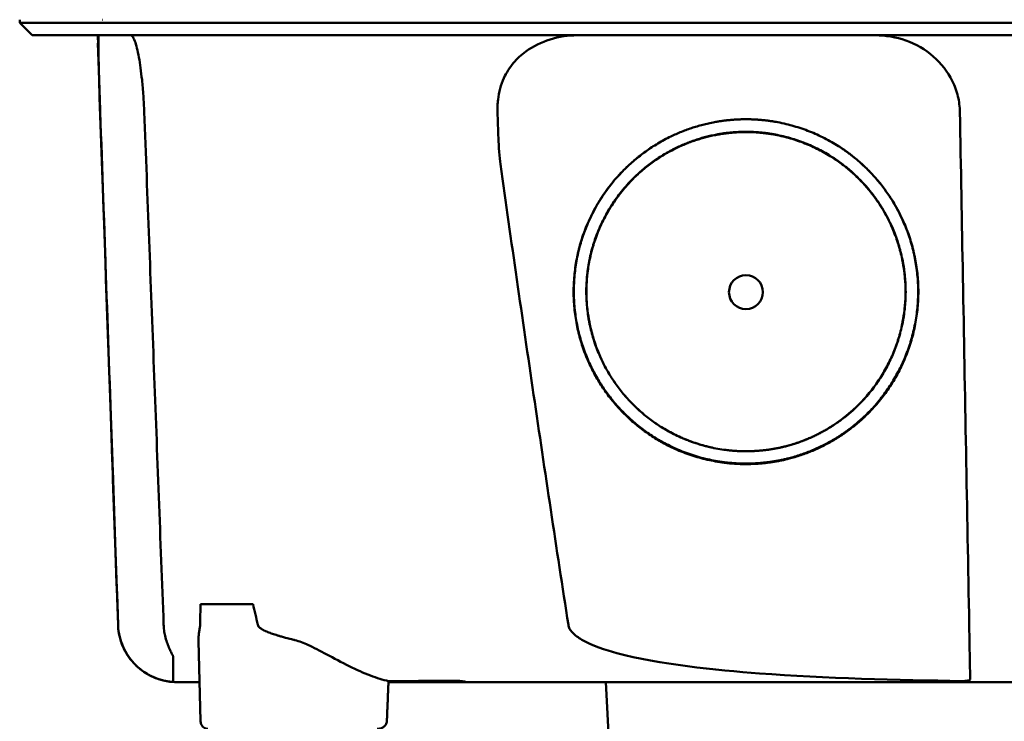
# Model space of a CAD drawing. Header units: millimetres. Extents: x 97 to 347, y 34 to 396.
# Tile 3 of 10: x 144 to 207, y 309 to 354. Entities that reach past the tile are written whole.
import ezdxf

# ---------------------------------------------------------------- set-up
doc = ezdxf.new("R2010")
doc.units = ezdxf.units.MM
doc.layers.add('Visible (ISO)', color=7, linetype='Continuous', lineweight=50)

msp = doc.modelspace()

# ---------------------------------------------------------------- linework, layer by layer
at = {"layer": 'Visible (ISO)'}
for p, q in [((143.774, 353.751), (143.774, 353.952)), ((144.579, 352.946), (143.774, 353.751)), ((149.148, 353.952), (149.124, 353.952)), ((148.813, 352.443), (148.837, 352.443)), ((155.452, 316.227), (158.84, 316.227)), ((159.801, 314.426), (159.801, 314.428)), ((159.816, 314.422), (159.816, 314.421)), ((155.451, 308.668), (155.322, 313.857)), ((172.118, 311.197), (167.58, 311.197)), ((172.118, 311.197), (172.118, 311.274)), ((182.239, 299.12), (181.606, 311.197))]:
    msp.add_line(p, q, dxfattribs=at)
for centre, major_axis, ratio, start_param, end_param in [((91.979, 353.197), (-100.955, 2891.748), 0.019629, 4.711443, 4.711617), ((172.218, 311.197), (0.392, 0), 0.000189, 0.428233, 0.567381)]:
    msp.add_ellipse(centre, major_axis=major_axis, ratio=ratio, start_param=start_param, end_param=end_param, dxfattribs=at)
msp.add_ellipse((190.661, 336.37), major_axis=(0, 1.097), ratio=0.999962, dxfattribs=at)
for points, degree, knots in [([(160.203, 353.751), (159.918, 353.751), (159.635, 353.751), (158.837, 353.751), (158.502, 353.751), (157.955, 353.751), (157.741, 353.751), (157.269, 353.751), (157.012, 353.751), (156.416, 353.751), (156.08, 353.751), (155.619, 353.751), (155.487, 353.751), (154.868, 353.751), (154.4, 353.751), (153.804, 353.751), (153.655, 353.751), (153.277, 353.751), (153.052, 353.751), (152.669, 353.751), (152.508, 353.751), (151.889, 353.751), (151.467, 353.751), (150.986, 353.751), (150.887, 353.751), (150.661, 353.751), (150.537, 353.751), (150.242, 353.751), (150.079, 353.751), (149.805, 353.751), (149.689, 353.751), (149.516, 353.751), (149.453, 353.751), (149.106, 353.751), (148.772, 353.751), (148.172, 353.751), (147.8, 353.751), (146.988, 353.751), (146.567, 353.751), (145.975, 353.751), (145.774, 353.751), (145.374, 353.751), (145.18, 353.751), (144.803, 353.751), (144.627, 353.751), (144.303, 353.751), (144.162, 353.751), (143.928, 353.751), (143.845, 353.751), (143.784, 353.751), (143.774, 353.751), (143.774, 353.751)], 3, [0.000001, 0.000001, 0.000001, 0.000001, 0.08808, 0.08808, 0.153158, 0.153158, 0.19567, 0.19567, 0.24803, 0.24803, 0.3189, 0.3189, 0.34781, 0.34781, 0.455565, 0.455565, 0.492277, 0.492277, 0.550462, 0.550462, 0.594927, 0.594927, 0.725708, 0.725708, 0.761138, 0.761138, 0.809194, 0.809194, 0.881386, 0.881386, 0.94288, 0.94288, 0.982933, 0.982933, 1.178377, 1.178377, 1.561095, 1.561095, 2.071598, 2.071598, 2.3634, 2.3634, 2.696721, 2.696721, 3.077716, 3.077716, 3.511094, 3.511094, 4.007579, 4.007579, 4.251218, 4.251218, 4.251218, 4.251218]), ([(299.918, 353.751), (299.918, 353.751), (299.889, 353.751), (299.74, 353.751), (299.574, 353.751), (299.06, 353.751), (298.69, 353.751), (297.978, 353.751), (297.706, 353.751), (297.083, 353.751), (296.729, 353.751), (295.933, 353.751), (295.488, 353.751), (294.868, 353.751), (294.606, 353.751), (294.4, 353.751), (294.327, 353.751), (294.119, 353.751), (293.974, 353.751), (293.725, 353.751), (293.635, 353.751), (293.391, 353.751), (293.228, 353.751), (292.87, 353.751), (292.674, 353.751), (292.293, 353.751), (292.113, 353.751), (291.653, 353.751), (291.364, 353.751), (290.843, 353.751), (290.619, 353.751), (290.159, 353.751), (289.924, 353.751), (289.533, 353.751), (289.381, 353.751), (289.036, 353.751), (288.841, 353.751), (288.383, 353.751), (288.119, 353.751), (287.677, 353.751), (287.504, 353.751), (286.935, 353.751), (286.532, 353.751), (284.79, 353.75), (284.063, 353.751), (279.701, 353.751), (277.199, 353.751), (272.334, 353.751), (269.973, 353.751), (263.173, 353.751), (258.72, 353.751), (252.294, 353.751), (250.334, 353.751), (246.535, 353.751), (244.698, 353.751), (241.131, 353.751), (239.403, 353.751), (231.191, 353.751), (224.695, 353.751), (215.76, 353.751), (213.32, 353.751), (206.612, 353.751), (202.347, 353.751), (196.497, 353.751), (194.903, 353.751), (190.526, 353.751), (187.746, 353.751), (180.81, 353.751), (176.663, 353.751), (168.402, 353.751), (164.29, 353.751), (160.203, 353.751)], 3, [4.259276, 4.259276, 4.259276, 4.259276, 4.670353, 4.670353, 5.333093, 5.333093, 6.087544, 6.087544, 6.48643, 6.48643, 6.916955, 6.916955, 7.375465, 7.375465, 7.508459, 7.508459, 7.569769, 7.569769, 7.664913, 7.664913, 7.713725, 7.713725, 7.791614, 7.791614, 7.873119, 7.873119, 7.940289, 7.940289, 8.037054, 8.037054, 8.105988, 8.105988, 8.173685, 8.173685, 8.21539, 8.21539, 8.267249, 8.267249, 8.334795, 8.334795, 8.377608, 8.377608, 8.47358, 8.47358, 8.783476, 8.783476, 9.196774, 9.196774, 9.584439, 9.584439, 10.310287, 10.310287, 10.628298, 10.628298, 10.925673, 10.925673, 11.204895, 11.204895, 12.251527, 12.251527, 12.644845, 12.644845, 13.333545, 13.333545, 13.591652, 13.591652, 14.043256, 14.043256, 14.721038, 14.721038, 15.399535, 15.399535, 15.399535, 15.399535]), ([(160.396, 352.946), (160.378, 352.946), (160.36, 352.946), (160.343, 352.946), (160.331, 352.946), (160.319, 352.946), (160.307, 352.946), (160.273, 352.946), (160.24, 352.946), (160.206, 352.946), (160.173, 352.946), (160.14, 352.946), (160.106, 352.946), (160.038, 352.946), (159.969, 352.946), (159.901, 352.946), (159.833, 352.946), (159.765, 352.946), (159.697, 352.946), (159.525, 352.946), (159.352, 352.946), (159.182, 352.946), (159.012, 352.946), (158.841, 352.946), (158.674, 352.946), (158.339, 352.946), (158.005, 352.946), (157.68, 352.946), (157.032, 352.946), (156.4, 352.946), (155.806, 352.946), (155.212, 352.946), (154.643, 352.946), (154.118, 352.946), (153.593, 352.946), (153.1, 352.946), (152.656, 352.946), (152.212, 352.946), (151.807, 352.946), (151.455, 352.946), (151.103, 352.946), (150.796, 352.946), (150.544, 352.946), (150.418, 352.946), (150.304, 352.946), (150.204, 352.946), (150.154, 352.946), (150.107, 352.946), (150.064, 352.946), (150.042, 352.946), (150.021, 352.946), (150.001, 352.946), (149.992, 352.946), (149.982, 352.946), (149.972, 352.946), (149.967, 352.946), (149.963, 352.946), (149.958, 352.946), (149.953, 352.946), (149.949, 352.946), (149.944, 352.946), (149.942, 352.946), (149.939, 352.946), (149.937, 352.946), (149.932, 352.946), (149.928, 352.946), (149.924, 352.946), (149.919, 352.946), (149.915, 352.946), (149.911, 352.946), (149.902, 352.946), (149.893, 352.946), (149.885, 352.946), (149.867, 352.946), (149.85, 352.946), (149.833, 352.946), (149.799, 352.946), (149.765, 352.946), (149.731, 352.946), (149.663, 352.946), (149.596, 352.946), (149.529, 352.946), (149.396, 352.946), (149.265, 352.946), (149.138, 352.946), (148.882, 352.946), (148.637, 352.946), (148.403, 352.946), (147.94, 352.946), (147.519, 352.946), (147.14, 352.946), (146.761, 352.946), (146.423, 352.946), (146.128, 352.946), (145.538, 352.946), (145.116, 352.946), (144.863, 352.946), (144.674, 352.946), (144.579, 352.946), (144.579, 352.946)], 3, [0, 0, 0, 0, 0.00005479, 0.00005479, 0.00005479, 0.00009238, 0.00009238, 0.00009238, 0.0001964, 0.0001964, 0.0001964, 0.00030042, 0.00030042, 0.00030042, 0.00051448, 0.00051448, 0.00051448, 0.00072853, 0.00072853, 0.00072853, 0.00127035, 0.00127035, 0.00127035, 0.00181217, 0.00181217, 0.00181217, 0.00289581, 0.00289581, 0.00289581, 0.00506308, 0.00506308, 0.00506308, 0.00723036, 0.00723036, 0.00723036, 0.00939764, 0.00939764, 0.00939764, 0.01156492, 0.01156492, 0.01156492, 0.0137322, 0.0137322, 0.0137322, 0.01481584, 0.01481584, 0.01481584, 0.01535766, 0.01535766, 0.01535766, 0.01562857, 0.01562857, 0.01562857, 0.01576402, 0.01576402, 0.01576402, 0.01583175, 0.01583175, 0.01583175, 0.01589948, 0.01589948, 0.01589948, 0.01593706, 0.01593706, 0.01593706, 0.0160022, 0.0160022, 0.0160022, 0.01606733, 0.01606733, 0.01606733, 0.0161976, 0.0161976, 0.0161976, 0.01645814, 0.01645814, 0.01645814, 0.01697921, 0.01697921, 0.01697921, 0.01802136, 0.01802136, 0.01802136, 0.02010566, 0.02010566, 0.02010566, 0.02427426, 0.02427426, 0.02427426, 0.03250315, 0.03250315, 0.03250315, 0.04073203, 0.04073203, 0.04073203, 0.0571898, 0.0571898, 0.0571898, 0.06950332, 0.06950332, 0.06950332, 0.06950332]), ([(148.973, 348), (148.961, 348.35), (148.949, 348.699), (148.926, 349.396), (148.915, 349.741), (148.888, 350.603), (148.874, 351.087), (148.855, 351.955), (148.85, 352.316), (148.854, 352.705), (148.858, 352.809), (148.866, 352.897), (148.869, 352.916), (148.875, 352.94), (148.878, 352.946), (148.882, 352.946)], 3, [-0.7832646, -0.7832646, -0.7832646, -0.7832646, -0.67808, -0.67808, -0.5686815, -0.5686815, -0.3918502, -0.3918502, -0.1975597, -0.1975597, -0.0863588, -0.0863588, -0.041796, -0.041796, -0.000001, -0.000001, -0.000001, -0.000001]), ([(150.939, 352.946), (150.977, 352.946), (151.015, 352.921), (151.105, 352.81), (151.156, 352.707), (151.298, 352.322), (151.388, 351.963), (151.545, 351.096), (151.613, 350.609), (151.705, 349.742), (151.735, 349.397), (151.783, 348.7), (151.802, 348.351), (151.815, 348)], 3, [-0.7882083, -0.7882083, -0.7882083, -0.7882083, -0.7012895, -0.7012895, -0.5899546, -0.5899546, -0.394282, -0.394282, -0.2150839, -0.2150839, -0.105375, -0.105375, -0.000001, -0.000001, -0.000001, -0.000001]), ([(299.113, 352.946), (299.113, 352.946), (299.102, 352.946), (299.081, 352.946), (298.996, 352.946), (298.741, 352.946), (298.318, 352.946), (297.895, 352.946), (297.302, 352.946), (296.543, 352.946), (296.163, 352.946), (295.741, 352.946), (295.278, 352.946), (295.047, 352.946), (294.804, 352.946), (294.552, 352.946), (294.426, 352.946), (294.297, 352.946), (294.165, 352.946), (294.1, 352.946), (294.033, 352.946), (293.966, 352.946), (293.933, 352.946), (293.899, 352.946), (293.865, 352.946), (293.848, 352.946), (293.831, 352.946), (293.814, 352.946), (293.806, 352.946), (293.797, 352.946), (293.789, 352.946), (293.784, 352.946), (293.78, 352.946), (293.776, 352.946), (293.772, 352.946), (293.767, 352.946), (293.763, 352.946), (293.761, 352.946), (293.758, 352.946), (293.756, 352.946), (293.75, 352.946), (293.744, 352.946), (293.739, 352.946), (293.733, 352.946), (293.727, 352.946), (293.721, 352.946), (293.709, 352.946), (293.697, 352.946), (293.685, 352.946), (293.66, 352.946), (293.633, 352.946), (293.606, 352.946), (293.561, 352.946), (293.513, 352.946), (293.462, 352.946), (293.411, 352.946), (293.356, 352.946), (293.299, 352.946), (293.184, 352.946), (293.054, 352.946), (292.913, 352.946), (292.631, 352.946), (292.294, 352.946), (291.915, 352.946), (291.535, 352.946), (291.103, 352.946), (290.634, 352.946), (290.166, 352.946), (289.649, 352.946), (289.103, 352.946), (288.556, 352.946), (287.967, 352.946), (287.356, 352.946), (286.744, 352.946), (286.096, 352.946), (285.435, 352.946), (285.104, 352.946), (284.764, 352.946), (284.423, 352.946), (284.253, 352.946), (284.08, 352.946), (283.907, 352.946), (283.735, 352.946), (283.56, 352.946), (283.386, 352.946), (283.291, 352.946), (283.196, 352.946), (283.101, 352.946), (282.895, 352.946), (282.689, 352.946), (282.482, 352.946), (282.134, 352.946), (281.785, 352.946), (281.436, 352.946), (281.087, 352.946), (280.738, 352.946), (280.389, 352.946), (279.8, 352.946), (279.21, 352.946), (278.62, 352.946), (278.029, 352.946), (277.438, 352.946), (276.847, 352.946), (275.665, 352.946), (274.48, 352.946), (273.295, 352.946), (270.626, 352.946), (267.944, 352.946), (265.26, 352.946), (262.576, 352.946), (259.879, 352.946), (257.181, 352.946), (251.786, 352.946), (246.356, 352.946), (240.924, 352.946), (238.208, 352.946), (235.483, 352.946), (232.762, 352.946), (230.041, 352.946), (227.312, 352.946), (224.589, 352.946), (222.975, 352.946), (221.36, 352.946), (219.747, 352.946), (216.115, 352.946), (212.481, 352.946), (208.854, 352.946), (203.414, 352.946), (197.972, 352.946), (192.56, 352.946), (187.149, 352.946), (181.746, 352.946), (176.386, 352.946), (171.025, 352.946), (165.684, 352.946), (160.396, 352.946)], 3, [0.3330934, 0.3330934, 0.3330934, 0.3330934, 0.3372182, 0.3372182, 0.3372182, 0.3535986, 0.3535986, 0.3535986, 0.369979, 0.369979, 0.369979, 0.3781692, 0.3781692, 0.3781692, 0.3822643, 0.3822643, 0.3822643, 0.3843118, 0.3843118, 0.3843118, 0.3853356, 0.3853356, 0.3853356, 0.3858475, 0.3858475, 0.3858475, 0.3861034, 0.3861034, 0.3861034, 0.3862314, 0.3862314, 0.3862314, 0.3862954, 0.3862954, 0.3862954, 0.3863594, 0.3863594, 0.3863594, 0.3863968, 0.3863968, 0.3863968, 0.3864806, 0.3864806, 0.3864806, 0.3865644, 0.3865644, 0.3865644, 0.386732, 0.386732, 0.386732, 0.3870672, 0.3870672, 0.3870672, 0.3876065, 0.3876065, 0.3876065, 0.3881457, 0.3881457, 0.3881457, 0.3892243, 0.3892243, 0.3892243, 0.3913814, 0.3913814, 0.3913814, 0.3935385, 0.3935385, 0.3935385, 0.3956955, 0.3956955, 0.3956955, 0.3978526, 0.3978526, 0.3978526, 0.4000097, 0.4000097, 0.4000097, 0.4010883, 0.4010883, 0.4010883, 0.4016275, 0.4016275, 0.4016275, 0.4021668, 0.4021668, 0.4021668, 0.4024603, 0.4024603, 0.4024603, 0.4030994, 0.4030994, 0.4030994, 0.404178, 0.404178, 0.404178, 0.4052565, 0.4052565, 0.4052565, 0.4070765, 0.4070765, 0.4070765, 0.4088966, 0.4088966, 0.4088966, 0.4125367, 0.4125367, 0.4125367, 0.4207269, 0.4207269, 0.4207269, 0.4289171, 0.4289171, 0.4289171, 0.4452975, 0.4452975, 0.4452975, 0.4534877, 0.4534877, 0.4534877, 0.4616779, 0.4616779, 0.4616779, 0.4665313, 0.4665313, 0.4665313, 0.4774516, 0.4774516, 0.4774516, 0.493832, 0.493832, 0.493832, 0.5102124, 0.5102124, 0.5102124, 0.5265928, 0.5265928, 0.5265928, 0.5265928]), ([(176.439, 351.893), (176.922, 352.238), (177.458, 352.501), (178.592, 352.856), (179.185, 352.946), (179.781, 352.946)], 3, [0.0000072, 0.0000072, 0.0000072, 0.0000072, 0.18051, 0.18051, 0.3616085, 0.3616085, 0.3616085, 0.3616085]), ([(199.011, 352.946), (199.683, 352.946), (200.352, 352.832), (201.633, 352.374), (202.235, 352.028), (203.262, 351.137), (203.68, 350.604), (204.137, 349.681), (204.26, 349.343), (204.421, 348.668), (204.463, 348.335), (204.469, 348)], 3, [0, 0, 0, 0, 0.2022526, 0.2022526, 0.4090444, 0.4090444, 0.6109213, 0.6109213, 0.7189205, 0.7189205, 0.8198074, 0.8198074, 0.8198074, 0.8198074]), ([(174.62, 347.999), (174.617, 348.116), (174.615, 348.218), (174.629, 348.54), (174.639, 348.666), (174.711, 349.276), (174.837, 349.745), (175.199, 350.539), (175.405, 350.867), (175.882, 351.439), (176.147, 351.685), (176.439, 351.893)], 3, [-0.4690854, -0.4690854, -0.4690854, -0.4690854, -0.4101704, -0.4101704, -0.3722842, -0.3722842, -0.2256902, -0.2256902, -0.1092636, -0.1092636, 0, 0, 0, 0]), ([(150.126, 314.886), (150.002, 318.449), (149.878, 322.012), (149.754, 325.575), (149.624, 329.313), (149.494, 333.05), (149.363, 336.788), (149.233, 340.525), (149.103, 344.263), (148.973, 348)], 3, [0, 0, 0, 0, 0.01069684, 0.01069684, 0.01069684, 0.02191762, 0.02191762, 0.02191762, 0.0331384, 0.0331384, 0.0331384, 0.0331384]), ([(151.815, 348), (152.024, 342.481), (152.232, 336.962), (152.65, 325.924), (152.859, 320.406), (153.068, 314.886)], 3, [0.000001, 0.000001, 0.000001, 0.000001, 1.65717, 1.65717, 3.314339, 3.314339, 3.314339, 3.314339]), ([(174.807, 344.621), (174.746, 345.051), (174.705, 345.786), (174.655, 346.858), (174.635, 347.449), (174.62, 347.999)], 3, [-0.3221562, -0.3221562, -0.3221562, -0.3221562, -0.1651172, -0.1651172, 0, 0, 0, 0]), ([(204.469, 348), (204.534, 344.437), (204.599, 340.874), (204.664, 337.311), (204.731, 333.573), (204.799, 329.836), (204.867, 326.099), (204.935, 322.361), (205.003, 318.624), (205.071, 314.886)], 3, [0, 0, 0, 0, 0.01069712, 0.01069712, 0.01069712, 0.02191761, 0.02191761, 0.02191761, 0.03313809, 0.03313809, 0.03313809, 0.03313809]), ([(191.418, 325.296), (189.335, 325.154), (185.165, 326.455), (182.328, 328.879), (180.236, 331.908), (179.347, 336.123), (180.025, 340.353), (182.571, 344.472), (185.765, 346.455), (188.677, 347.523), (190.661, 347.527)], 2, [0.03406172, 0.03406172, 0.03406172, 0.03816011, 0.04263645, 0.04549412, 0.04989658, 0.05394918, 0.05830737, 0.06343865, 0.06566476, 0.06956197, 0.06956197, 0.06956197]), ([(190.661, 347.527), (192.637, 347.524), (196.651, 346.051), (199.16, 343.674), (201.085, 340.886), (201.974, 336.671), (201.297, 332.442), (199.063, 328.824), (196.549, 326.883), (193.581, 325.444), (191.418, 325.296)], 2, [0, 0, 0, 0.00390298, 0.00841504, 0.01070379, 0.01511276, 0.01917136, 0.02353598, 0.02753731, 0.02979897, 0.03406172, 0.03406172, 0.03406172]), ([(188.506, 326.325), (188.044, 326.424), (185.57, 327.196), (182.941, 329.441), (181.003, 332.247), (180.18, 336.152), (180.808, 340.07), (183.166, 343.886), (186.125, 345.723), (188.823, 346.713), (190.661, 346.716)], 2, [0.5336456, 0.5336456, 0.5336456, 0.5482507, 0.6126476, 0.6537582, 0.7170923, 0.7753934, 0.8380905, 0.9119095, 0.9439344, 1, 1, 1]), ([(191.361, 326.122), (189.434, 325.991), (185.574, 327.195), (182.948, 329.438), (181.011, 332.241), (180.189, 336.143), (180.816, 340.058), (183.173, 343.871), (186.129, 345.707), (188.824, 346.696), (190.661, 346.699)], 2, [0.03157763, 0.03157763, 0.03157763, 0.0353791, 0.03953115, 0.04218178, 0.0462653, 0.05002431, 0.05406676, 0.0588263, 0.06089113, 0.06450601, 0.06450601, 0.06450601]), ([(190.661, 346.716), (192.492, 346.714), (196.21, 345.349), (198.534, 343.147), (200.318, 340.564), (201.141, 336.659), (200.514, 332.742), (198.444, 329.39), (196.115, 327.593), (194.04, 326.586), (192.837, 326.328)], 2, [0, 0, 0, 0.0560656, 0.1208807, 0.1537582, 0.2170923, 0.2753934, 0.3380905, 0.395569, 0.4280573, 0.4663114, 0.4663114, 0.4663114]), ([(190.661, 346.699), (192.49, 346.697), (196.205, 345.333), (198.528, 343.133), (200.31, 340.552), (201.132, 336.65), (200.506, 332.736), (198.438, 329.387), (196.111, 327.591), (193.363, 326.259), (191.361, 326.122)], 2, [0, 0, 0, 0.00361833, 0.00780134, 0.00992317, 0.0140106, 0.0177732, 0.02181952, 0.02552904, 0.02762575, 0.03157763, 0.03157763, 0.03157763]), ([(191.417, 325.328), (189.337, 325.187), (185.172, 326.486), (182.339, 328.906), (180.249, 331.931), (179.362, 336.141), (180.039, 340.365), (182.498, 344.344), (184.539, 345.689)], 2, [0.489291, 0.489291, 0.489291, 0.5482507, 0.6126476, 0.6537582, 0.7170923, 0.7753934, 0.8380905, 0.907437, 0.907437, 0.907437]), ([(196.772, 345.699), (197.585, 345.164), (199.149, 343.682), (201.071, 340.898), (201.959, 336.688), (201.283, 332.465), (199.052, 328.851), (196.541, 326.913), (193.577, 325.476), (191.417, 325.328)], 2, [0.0927794, 0.0927794, 0.0927794, 0.1208807, 0.1537582, 0.2170923, 0.2753934, 0.3380905, 0.395569, 0.4280573, 0.489291, 0.489291, 0.489291]), ([(179.195, 314.886), (178.429, 319.833), (177.681, 324.794), (176.222, 334.699), (175.507, 339.664), (174.807, 344.621)], 3, [0.000001, 0.000001, 0.000001, 0.000001, 1.501723, 1.501723, 3.003666, 3.003666, 3.003666, 3.003666]), ([(153.944, 311.197), (153.943, 311.197), (153.943, 311.197), (153.939, 311.197), (153.936, 311.197), (153.724, 311.198), (153.514, 311.216), (153.102, 311.285), (152.898, 311.337), (152.301, 311.542), (151.92, 311.75), (151.255, 312.27), (150.962, 312.591), (150.504, 313.3), (150.332, 313.698), (150.169, 314.363), (150.133, 314.625), (150.124, 314.886)], 3, [0, 0, 0, 0, 0.0001067, 0.0001067, 0.0010833, 0.0010833, 0.0637852, 0.0637852, 0.1264875, 0.1264875, 0.2531604, 0.2531604, 0.3798375, 0.3798375, 0.5065247, 0.5065247, 0.5850504, 0.5850504, 0.5850504, 0.5850504]), ([(153.187, 311.273), (152.769, 311.358), (152.369, 311.511), (151.721, 311.895), (151.366, 312.151), (150.801, 312.819), (150.559, 313.181), (150.163, 314.206), (150.138, 314.53), (150.126, 314.886)], 3, [0.0000012, 0.0000012, 0.0000012, 0.0000012, 0.1279365, 0.1279365, 0.2253357, 0.2253357, 0.2918354, 0.2918354, 0.3734516, 0.3734516, 0.3734516, 0.3734516]), ([(153.161, 314.181), (153.135, 314.297), (153.113, 314.414), (153.074, 314.709), (153.069, 314.841), (153.068, 314.886)], 3, [-0.02266085, -0.02266085, -0.02266085, -0.02266085, -0.013594, -0.013594, -0.00000919, -0.00000919, -0.00000919, -0.00000919]), ([(155.406, 314.755), (155.394, 314.68), (155.376, 314.584), (155.355, 314.441), (155.35, 314.398), (155.34, 314.313), (155.336, 314.271), (155.332, 314.23)], 3, [0, 0, 0, 0, 0.03346541, 0.03346541, 0.04779593, 0.04779593, 0.06220327, 0.06220327, 0.06220327, 0.06220327]), ([(161.53, 313.91), (161.51, 313.915), (161.49, 313.92), (161.47, 313.925), (161.419, 313.937), (161.369, 313.95), (161.32, 313.962), (161.188, 313.996), (161.062, 314.029), (160.943, 314.062), (160.894, 314.075), (160.845, 314.088), (160.798, 314.102), (160.719, 314.124), (160.643, 314.146), (160.57, 314.167), (160.542, 314.176), (160.514, 314.184), (160.486, 314.192), (160.462, 314.2), (160.44, 314.206), (160.41, 314.216), (160.38, 314.225), (160.351, 314.234), (160.323, 314.243), (160.265, 314.261), (160.21, 314.279), (160.158, 314.297), (160.109, 314.313), (160.063, 314.33), (160.018, 314.346), (159.966, 314.364), (159.916, 314.383), (159.868, 314.401), (159.824, 314.418), (159.77, 314.44), (159.722, 314.461), (159.673, 314.481), (159.626, 314.502), (159.582, 314.523), (159.56, 314.533), (159.539, 314.544), (159.518, 314.554), (159.509, 314.559), (159.494, 314.566), (159.481, 314.574), (159.462, 314.583), (159.446, 314.593), (159.429, 314.602), (159.372, 314.634), (159.324, 314.667), (159.284, 314.699), (159.205, 314.763), (159.159, 314.826), (159.145, 314.888)], 3, [0, 0, 0, 0, 0.0186479, 0.0186479, 0.0186479, 0.066617, 0.066617, 0.066617, 0.1962372, 0.1962372, 0.1962372, 0.25, 0.25, 0.25, 0.3400993, 0.3400993, 0.3400993, 0.375, 0.375, 0.375, 0.40625, 0.40625, 0.40625, 0.4375, 0.4375, 0.4375, 0.5, 0.5, 0.5, 0.5573513, 0.5573513, 0.5573513, 0.625, 0.625, 0.625, 0.6875, 0.6875, 0.6875, 0.75, 0.75, 0.75, 0.78125, 0.78125, 0.78125, 0.7945038, 0.7945038, 0.7945038, 0.8125, 0.8125, 0.8125, 0.875, 0.875, 0.875, 1, 1, 1, 1]), ([(204.591, 311.269), (200.534, 311.324), (195.738, 311.443), (188.743, 311.966), (185.015, 312.346), (181.602, 313.272), (180.715, 313.558), (179.849, 314.061), (179.621, 314.219), (179.385, 314.477), (179.324, 314.557), (179.237, 314.72), (179.208, 314.801), (179.195, 314.886)], 3, [0.000001, 0.000001, 0.000001, 0.000001, 1.217225, 1.217225, 2.026893, 2.026893, 2.244314, 2.244314, 2.316831, 2.316831, 2.345346, 2.345346, 2.370265, 2.370265, 2.370265, 2.370265]), ([(205.071, 314.886), (205.078, 314.5), (205.085, 314.115), (205.098, 313.383), (205.104, 313.039), (205.116, 312.418), (205.121, 312.145), (205.128, 311.75), (205.132, 311.542), (205.134, 311.391)], 3, [0, 0, 0, 0, 0.1160966, 0.1160966, 0.2328594, 0.2328594, 0.3505857, 0.3505857, 0.4376844, 0.4376844, 0.4376844, 0.4376844]), ([(153.161, 314.181), (153.227, 313.893), (153.319, 313.641), (153.462, 313.309), (153.508, 313.212), (153.573, 313.081), (153.597, 313.033), (153.631, 312.965), (153.643, 312.941), (153.658, 312.908), (153.663, 312.896), (153.672, 312.871), (153.676, 312.859), (153.676, 312.852)], 3, [-0.13103, -0.13103, -0.13103, -0.13103, -0.0761814, -0.0761814, -0.0464162, -0.0464162, -0.0278151, -0.0278151, -0.0168424, -0.0168424, -0.0100907, -0.0100907, -0.000001, -0.000001, -0.000001, -0.000001]), ([(162.38, 313.599), (162.251, 313.657), (162.102, 313.721), (161.819, 313.827), (161.675, 313.874), (161.53, 313.91)], 3, [0.00000101, 0.00000101, 0.00000101, 0.00000101, 0.04255305, 0.04255305, 0.08473514, 0.08473514, 0.08473514, 0.08473514]), ([(162.38, 313.599), (163.093, 313.277), (164.029, 312.731), (165.516, 311.997), (165.976, 311.787), (166.824, 311.463), (167.213, 311.341), (167.583, 311.269)], 3, [-0.6560571, -0.6560571, -0.6560571, -0.6560571, -0.303448, -0.303448, -0.1436963, -0.1436963, -0.00002, -0.00002, -0.00002, -0.00002]), ([(153.676, 312.852), (153.681, 312.287), (153.684, 311.965), (153.687, 311.536), (153.688, 311.413), (153.69, 311.262), (153.69, 311.233), (153.69, 311.215), (153.69, 311.211), (153.69, 311.207), (153.69, 311.206), (153.69, 311.206)], 3, [0.000001, 0.000001, 0.000001, 0.000001, 0.791271, 0.791271, 1.77027, 1.77027, 2.851809, 2.851809, 3.272833, 3.272833, 3.64974, 3.64974, 3.64974, 3.64974]), ([(153.187, 311.273), (153.223, 311.266), (153.259, 311.259), (153.332, 311.246), (153.369, 311.241), (153.455, 311.228), (153.501, 311.223), (153.57, 311.216), (153.595, 311.213), (153.647, 311.209), (153.67, 311.207), (153.685, 311.206), (153.687, 311.206), (153.689, 311.206), (153.69, 311.206), (153.69, 311.206), (153.69, 311.206), (153.69, 311.206), (153.69, 311.206), (153.69, 311.206)], 3, [0.00000143, 0.00000143, 0.00000143, 0.00000143, 0.01110644, 0.01110644, 0.02277888, 0.02277888, 0.03978402, 0.03978402, 0.05184789, 0.05184789, 0.06999501, 0.06999501, 0.07575163, 0.07575163, 0.0777235, 0.0777235, 0.07872922, 0.07872922, 0.07961082, 0.07961082, 0.07961082, 0.07961082]), ([(155.388, 311.197), (155.145, 311.197), (154.932, 311.197), (154.75, 311.197), (154.602, 311.197), (154.475, 311.197), (154.368, 311.197), (154.28, 311.197), (154.206, 311.197), (154.146, 311.197), (154.079, 311.197), (154.028, 311.197), (153.995, 311.197), (153.978, 311.197), (153.965, 311.197), (153.957, 311.197), (153.948, 311.197), (153.944, 311.197), (153.944, 311.197), (153.944, 311.197), (153.944, 311.197), (153.944, 311.197)], 3, [0.1652728, 0.1652728, 0.1652728, 0.1652728, 0.25, 0.25, 0.25, 0.3186851, 0.3186851, 0.3186851, 0.375, 0.375, 0.375, 0.4375, 0.4375, 0.4375, 0.46875, 0.46875, 0.46875, 0.5, 0.5, 0.5, 0.500138, 0.500138, 0.500138, 0.500138]), ([(154.561, 311.197), (154.495, 311.197), (154.435, 311.197), (154.339, 311.197), (154.301, 311.197), (154.239, 311.197), (154.214, 311.197), (154.189, 311.197), (154.187, 311.197), (154.183, 311.197), (154.181, 311.197), (154.178, 311.197), (154.177, 311.197), (154.175, 311.197), (154.175, 311.197), (154.174, 311.197), (154.173, 311.197), (154.172, 311.197), (154.172, 311.197), (154.171, 311.197), (154.171, 311.197), (154.171, 311.197), (154.17, 311.197), (154.17, 311.197), (154.17, 311.197), (154.17, 311.197)], 3, [0, 0, 0, 0, 0.281081, 0.281081, 0.4918904, 0.4918904, 0.6499969, 0.6499969, 0.6648193, 0.6648193, 0.6788731, 0.6788731, 0.6859001, 0.6859001, 0.6894135, 0.6894135, 0.692927, 0.692927, 0.6964404, 0.6964404, 0.6973188, 0.6973188, 0.6981972, 0.6981972, 0.6990755, 0.6990755, 0.6990755, 0.6990755]), ([(167.583, 311.269), (168.317, 311.269), (169.055, 311.269), (170.523, 311.272), (171.261, 311.274), (171.995, 311.277)], 3, [0.0000023, 0.0000023, 0.0000023, 0.0000023, 0.2256903, 0.2256903, 0.4513465, 0.4513465, 0.4513465, 0.4513465]), ([(172.574, 311.197), (172.596, 311.197), (172.608, 311.198), (172.611, 311.203), (172.603, 311.206), (172.559, 311.219), (172.519, 311.227), (172.442, 311.241), (172.388, 311.249), (172.295, 311.261), (172.24, 311.267), (172.11, 311.275), (172.052, 311.277), (171.995, 311.277)], 3, [0.000001, 0.000001, 0.000001, 0.000001, 0.0173619, 0.0173619, 0.0347221, 0.0347221, 0.0599232, 0.0599232, 0.0984082, 0.0984082, 0.1246306, 0.1246306, 0.1453961, 0.1453961, 0.1453961, 0.1453961]), ([(172.118, 311.197), (172.131, 311.197), (172.174, 311.197), (172.319, 311.197), (172.42, 311.197), (172.548, 311.197)], 3, [0, 0, 0, 0, 0.0803335, 0.0803335, 0.1606393, 0.1606393, 0.1606393, 0.1606393]), ([(221.846, 311.197), (217.71, 311.197), (211.513, 311.197), (204.296, 311.197), (201.206, 311.197), (199.146, 311.197), (198.116, 311.197), (195.032, 311.197), (191.953, 311.197), (188.878, 311.197), (186.83, 311.197), (185.805, 311.197), (180.697, 311.197), (176.627, 311.197), (172.574, 311.197)], 3, [0, 0, 0, 0, 0.25, 0.375, 0.4375, 0.4375, 0.5, 0.5, 0.625, 0.6875, 0.6875, 0.75, 0.75, 1, 1, 1, 1]), ([(204.591, 311.269), (204.663, 311.268), (204.735, 311.269), (204.865, 311.278), (204.923, 311.284), (205.021, 311.303), (205.061, 311.315), (205.104, 311.339), (205.116, 311.349), (205.131, 311.369), (205.135, 311.38), (205.134, 311.391)], 3, [0, 0, 0, 0, 0.02165217, 0.02165217, 0.0419441, 0.0419441, 0.06198813, 0.06198813, 0.07331229, 0.07331229, 0.08402019, 0.08402019, 0.08402019, 0.08402019]), ([(155.922, 308.179), (155.878, 308.179), (155.832, 308.186), (155.74, 308.215), (155.695, 308.238), (155.613, 308.298), (155.577, 308.336), (155.516, 308.421), (155.493, 308.469), (155.461, 308.566), (155.453, 308.616), (155.451, 308.665), (155.451, 308.667), (155.451, 308.668)], 3, [0, 0, 0, 0, 0.2, 0.2, 0.397636, 0.397636, 0.591705, 0.591705, 0.791705, 0.791705, 0.991705, 0.991705, 1, 1, 1, 1]), ([(167.477, 308.668), (167.475, 308.632), (167.469, 308.596), (167.447, 308.522), (167.43, 308.486), (167.372, 308.393), (167.323, 308.342), (167.207, 308.26), (167.141, 308.229), (167.003, 308.188), (166.932, 308.179), (166.861, 308.179)], 3, [-0.08844144, -0.08844144, -0.08844144, -0.08844144, -0.0773559, -0.0773559, -0.06523718, -0.06523718, -0.0440167, -0.0440167, -0.02175474, -0.02175474, 0, 0, 0, 0])]:
    msp.add_open_spline(points, degree=degree, knots=knots, dxfattribs=at)
for points in [[(150.124, 314.886), (149.687, 327.405), (149.25, 339.924), (148.813, 352.443)], [(155.418, 314.888), (155.426, 315.351), (155.437, 315.798), (155.451, 316.227)], [(158.84, 316.227), (158.942, 315.794), (159.044, 315.348), (159.145, 314.888)], [(155.418, 314.888), (155.417, 314.844), (155.413, 314.8), (155.406, 314.755)], [(155.322, 313.858), (155.319, 313.983), (155.322, 314.107), (155.332, 314.23)]]:
    msp.add_open_spline(points, degree=3, dxfattribs=at)
msp.add_rational_spline([(167.477, 308.668), (167.53, 309.957), (167.583, 311.269)], [1.00023526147, 1.00042993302, 1.00059764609], degree=2, dxfattribs=at)

doc.saveas('drawing.dxf')
